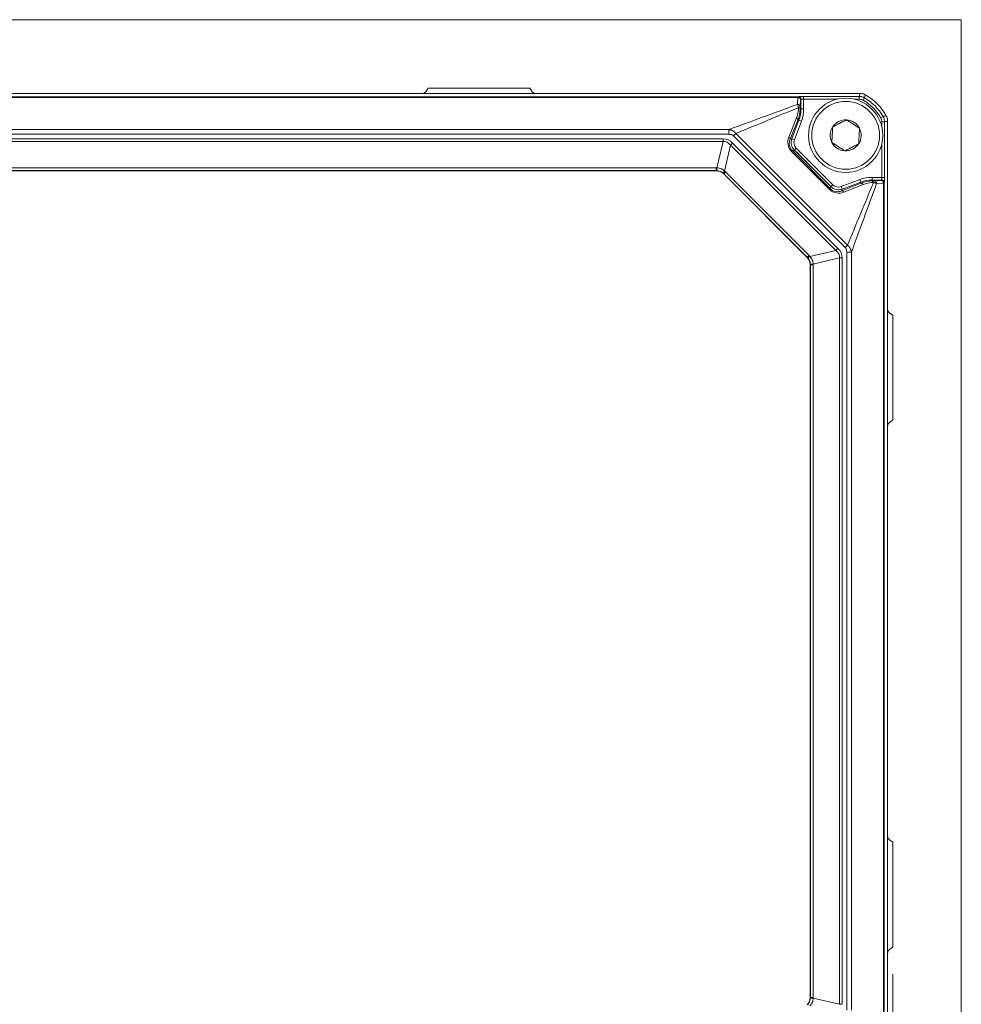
# Model space of a CAD drawing. Header units: millimetres. Extents: x 4 to 836, y 5 to 589.
# Tile 15 of 153: x 314 to 402, y 267 to 358. Entities that reach past the tile are written whole.
import ezdxf

# ---------------------------------------------------------------- set-up
doc = ezdxf.new("R2010")
doc.units = ezdxf.units.MM
doc.layers.add('1', color=7, linetype='Continuous', true_color=0xffffff)
doc.styles.add('ideas_simplex', font='simplex.shx')
doc.dimstyles.get("Standard").update_dxf_attribs({"dimtxt": 0.18, "dimasz": 0.18, "dimexe": 0.18, "dimexo": 0.0625, "dimgap": 0.09, "dimtad": 0, "dimtih": 1, "dimtoh": 1, "dimdec": 4, "dimzin": 0, "dimdsep": 46, "dimtxsty": 'Standard', "dimcen": 0.09, "dimadec": 0, "dimazin": 0, "dimtfac": 1, "dimtdec": 4, "dimtofl": 0, "dimtmove": 0, "dimatfit": 3, "dimfxl": 1, "dimtolj": 1, "dimtzin": 0, "dimarcsym": 0})

# ---------------------------------------------------------------- blocks, each defined once
blk = doc.blocks.new('_U10')
at = {"layer": '1', "color": 152, "lineweight": 13}
for p, q in [((269.602102, 269.548683), (269.602102, 206.051587)), ((395.602102, 269.548683), (395.602102, 206.051587))]:
    blk.add_line(p, q, dxfattribs=at)
at = {"layer": '1', "color": 87, "lineweight": 25}
for p, q in [((326.999602, 215.176587), (325.499602, 215.176587)), ((325.499602, 215.176587), (325.499602, 209.551587)), ((339.704602, 215.176587), (338.204602, 215.176587)), ((339.704602, 209.551587), (339.704602, 215.176587)), ((325.499602, 209.551587), (326.999602, 209.551587)), ((338.204602, 209.551587), (339.704602, 209.551587))]:
    blk.add_line(p, q, dxfattribs=at)
at = {"layer": '1', "color": 27, "lineweight": 13}
blk.add_line((269.602102, 208.051587), (395.602102, 208.051587), dxfattribs=at)
at = {"layer": '1', "color": 27, "lineweight": 18}
for points in [[(269.602102, 208.051587), (272.6021, 208.580568), (272.602104, 207.522606)], [(395.602102, 208.051587), (392.602104, 207.522606), (392.6021, 208.580568)]]:
    blk.add_solid(points, dxfattribs=at)
at = {"layer": '1', "color": 87, "linetype": 'Continuous', "lineweight": 25, "char_height": 3, "attachment_point": 7, "line_spacing_factor": 1.204819, "style": 'ideas_simplex'}
for s, insert in [('\\W1.0535;126', (328.456102, 217.311587)), ('\\W1.2097;4.96', (326.971102, 209.999087))]:
    blk.add_mtext(s, dxfattribs=dict(at, insert=insert))

msp = doc.modelspace()

# ---------------------------------------------------------------- linework, layer by layer
at = {"layer": '1', "color": 251, "linetype": 'Continuous', "lineweight": 18}
for q in [(263.246, 358.294), (401.958, 230.137)]:
    msp.add_line((401.958, 358.294), q, dxfattribs=at)
at = {"layer": '1', "color": 143, "linetype": 'Continuous', "lineweight": 18}
for p, q in [((352.227, 351.69), (352.373, 351.942)), ((352.373, 351.942), (361.831, 351.942)), ((361.977, 351.69), (361.831, 351.942)), ((272.665, 351.442), (392.539, 351.442)), ((395.102, 348.878), (395.102, 348.879)), ((395.102, 348.878), (395.102, 254.005)), ((379.148, 344.242), (286.056, 344.242)), ((387.609, 336.194), (379.855, 343.949)), ((387.902, 267.396), (387.902, 335.488)), ((395.602, 330.835), (395.351, 330.98)), ((395.602, 321.049), (395.602, 330.835)), ((395.351, 320.903), (395.602, 321.049)), ((395.351, 281.98), (395.602, 281.835)), ((395.602, 281.835), (395.602, 272.049)), ((395.602, 272.049), (395.351, 271.903))]:
    msp.add_line(p, q, dxfattribs=at)
at = {"layer": '1', "color": 143, "linetype": 'Continuous', "lineweight": 13}
for p, q in [((278.435, 351.114), (386.769, 351.114)), ((386.765, 351.059), (278.439, 351.059)), ((386.721, 350.416), (386.765, 351.059)), ((386.769, 351.114), (386.791, 351.136)), ((387.015, 350.837), (386.971, 350.193)), ((387.041, 350.887), (387.019, 350.864)), ((387.041, 349.995), (387.041, 350.887)), ((387.291, 351.153), (387.291, 350.903)), ((387.291, 351.153), (392.463, 351.153)), ((390.427, 350.903), (387.291, 350.903)), ((387.291, 350.903), (387.291, 349.995)), ((392.463, 350.903), (391.977, 350.903)), ((392.463, 351.153), (392.463, 350.903)), ((392.964, 351.019), (392.839, 350.802)), ((386.822, 350.117), (386.823, 350.133)), ((386.965, 350.025), (386.965, 350.009)), ((386.965, 350.009), (387.041, 349.995)), ((387.291, 349.995), (387.041, 349.995)), ((385.91, 347.379), (386.626, 349.157)), ((386.752, 348.962), (386.036, 347.183)), ((386.206, 347.22), (386.851, 348.944)), ((387.085, 348.857), (386.44, 347.133)), ((386.851, 348.944), (386.752, 348.962)), ((386.851, 348.944), (387.085, 348.857)), ((394.679, 349.303), (394.463, 349.178)), ((394.564, 348.802), (394.814, 348.802)), ((394.564, 348.317), (394.564, 348.802)), ((394.814, 348.802), (394.814, 343.631)), ((284.86, 348.081), (380.344, 348.081)), ((380.344, 348.081), (380.344, 347.636)), ((380.344, 347.636), (284.86, 347.636)), ((285.406, 347.216), (379.798, 347.216)), ((379.798, 346.982), (285.406, 346.982)), ((379.233, 344.522), (379.798, 346.982)), ((379.798, 347.216), (379.798, 346.982)), ((380.994, 347.713), (380.779, 347.497)), ((391.158, 337.118), (380.779, 347.497)), ((380.994, 347.713), (391.373, 337.333)), ((386.036, 347.183), (386.206, 347.22)), ((386.206, 347.22), (386.44, 347.133)), ((380.504, 346.64), (379.946, 344.215)), ((380.688, 346.825), (380.504, 346.64)), ((390.301, 336.843), (380.504, 346.64)), ((380.688, 346.825), (390.485, 337.028)), ((386.242, 346.121), (386.173, 346.052)), ((386.435, 346.163), (386.242, 346.121)), ((386.242, 346.121), (389.782, 342.582)), ((386.435, 346.163), (386.612, 346.34)), ((389.824, 342.775), (386.435, 346.163)), ((386.612, 346.34), (390, 342.951)), ((394.564, 343.631), (394.564, 346.766)), ((389.713, 342.513), (386.173, 346.052)), ((286.049, 344.524), (379.156, 344.524)), ((379.156, 344.259), (286.049, 344.259)), ((379.148, 344.242), (379.156, 344.259)), ((379.156, 344.524), (379.156, 344.259)), ((379.862, 343.967), (379.855, 343.949)), ((380.031, 344.136), (379.862, 343.967)), ((387.628, 336.202), (379.862, 343.967)), ((380.031, 344.136), (387.797, 336.371)), ((390.793, 342.779), (392.517, 343.425)), ((392.605, 343.191), (392.517, 343.425)), ((393.656, 343.631), (394.564, 343.631)), ((393.656, 343.381), (393.656, 343.631)), ((394.547, 343.381), (393.656, 343.381)), ((393.656, 343.381), (393.67, 343.304)), ((393.854, 343.311), (394.497, 343.355)), ((394.524, 343.358), (394.547, 343.381)), ((394.564, 343.631), (394.814, 343.631)), ((389.782, 342.582), (389.713, 342.513)), ((389.782, 342.582), (389.824, 342.775)), ((389.824, 342.775), (390, 342.951)), ((390.881, 342.545), (390.793, 342.779)), ((390.844, 342.376), (392.623, 343.092)), ((390.881, 342.545), (390.844, 342.376)), ((392.605, 343.191), (390.881, 342.545)), ((392.818, 342.966), (391.039, 342.249)), ((392.623, 343.092), (392.605, 343.191)), ((393.67, 343.304), (393.685, 343.304)), ((393.793, 343.162), (393.777, 343.162)), ((394.72, 343.105), (394.076, 343.061)), ((394.72, 259.779), (394.72, 343.105)), ((394.797, 343.131), (394.774, 343.108)), ((394.774, 343.108), (394.774, 259.775)), ((390.485, 337.028), (390.301, 336.843)), ((391.373, 337.333), (391.158, 337.118)), ((387.609, 336.194), (387.628, 336.202)), ((387.797, 336.371), (387.628, 336.202)), ((387.876, 336.286), (390.301, 336.843)), ((390.642, 336.138), (388.183, 335.573)), ((390.877, 336.138), (390.642, 336.138)), ((390.642, 266.745), (390.642, 336.138)), ((390.877, 336.138), (390.877, 266.745)), ((391.741, 336.684), (391.296, 336.684)), ((391.296, 266.2), (391.296, 336.684)), ((391.741, 336.684), (391.741, 266.2)), ((387.92, 335.495), (387.902, 335.488)), ((388.185, 335.495), (387.92, 335.495)), ((387.92, 267.388), (387.92, 335.495)), ((388.185, 335.495), (388.185, 267.388)), ((387.902, 267.396), (387.92, 267.388)), ((388.185, 267.388), (387.92, 267.388)), ((388.183, 267.311), (390.642, 266.745)), ((390.877, 266.745), (390.642, 266.745))]:
    msp.add_line(p, q, dxfattribs=at)
at = {"layer": '1', "color": 252, "linetype": 'Continuous', "lineweight": 18}
msp.add_circle((391.202, 347.542), 3.45, dxfattribs=at)
at = {"layer": '1', "color": 252, "linetype": 'Continuous', "lineweight": 13}
msp.add_circle((391.202, 347.542), 3.15, dxfattribs=at)
at = {"layer": '1', "color": 143, "linetype": 'Continuous', "lineweight": 13}
for radius in [4.462, 4.712]:
    msp.add_arc((390.602, 346.942), radius, 30.08196, 59.91804, dxfattribs=at)
at = {"layer": '1', "color": 143, "linetype": 'Continuous', "lineweight": 18}
msp.add_arc((390.602, 346.942), 5, 28.95277, 61.04723, dxfattribs=at)
at = {"layer": '1', "color": 252, "linetype": 'Continuous', "lineweight": 18}
for start, end in [(86.84238, 146.84238), (26.84238, 86.84238), (146.84238, 206.84238), (326.84238, 26.84238), (206.84238, 266.84238), (266.84238, 326.84238)]:
    msp.add_arc((391.202, 347.542), 1.443, start, end, dxfattribs=at)
at = {"layer": '1', "color": 143, "linetype": 'Continuous', "lineweight": 18}
for centre, major_axis, ratio, start_param, end_param in [((351.794, 351.943), (0.275, -0.42), 0.995307, 5.704977, 6.74596), ((362.41, 351.943), (0.275, 0.42), 0.995307, 2.678818, 3.719801), ((379.148, 343.241), (0.383, 0.925), 0.999286, 5.890739, 6.675632), ((386.901, 335.487), (0.925, 0.383), 0.999286, 5.890739, 6.675632), ((395.604, 331.413), (-0.449, -0.225), 0.995894, 5.821086, 6.863088), ((395.604, 320.47), (0.449, -0.225), 0.995894, 2.56169, 3.603692), ((395.604, 282.413), (0.449, 0.225), 0.995894, 2.679493, 3.721496), ((395.604, 271.47), (-0.449, 0.225), 0.995894, 5.703282, 6.745285), ((386.901, 267.396), (0.925, -0.383), 0.999286, 5.890739, 6.675632)]:
    msp.add_ellipse(centre, major_axis=major_axis, ratio=ratio, start_param=start_param, end_param=end_param, dxfattribs=at)
at = {"layer": '1', "color": 143, "linetype": 'Continuous', "lineweight": 13}
for centre, major_axis, ratio, start_param, end_param in [((386.769, 350.614), (0, -0.5), 0.01746, 3.176499, 3.614008), ((386.765, 350.837), (-0.249, 0.017), 0.890041, 3.218222, 4.773137), ((386.769, 350.864), (-0.177, 0.177), 0.998783, 3.9276, 5.497178), ((387.291, 351.136), (0.5, 0), 0.034921, 1.570796, 3.106686), ((386.791, 350.887), (-0.177, 0.177), 0.998783, 3.9276, 5.497178), ((387.019, 350.614), (0, -0.25), 0.034921, 3.176499, 3.614008), ((387.291, 350.886), (0.25, 0), 0.069842, 1.570796, 3.106686), ((384.018, 350.127), (2.695, 0.799), 0.972581, 5.625761, 5.983638), ((386.721, 350.193), (0.249, -0.017), 0.890041, 0.076629, 1.631544), ((383.91, 350.019), (2.934, 0.874), 0.974849, 5.625399, 5.983276), ((386.715, 350.009), (-0.25, 0.005), 0.483905, 3.181483, 4.276665), ((386.715, 350.025), (0.25, -0.005), 0.483905, 0.03989, 1.135072), ((384.039, 349.996), (2.954, -0.535), 0.999266, 6.104247, 6.462124), ((384.039, 349.996), (-3.2, 0.579), 0.999371, 2.962654, 3.320531), ((386.518, 349.05), (-0.232, 0.093), 0.576727, 3.184326, 4.471521), ((378.844, 341.89), (-1.217, -5.297), 0.459968, 2.861136, 3.246918), ((378.844, 341.89), (1.166, 5.073), 0.384233, 6.002729, 6.38851), ((387.098, 346.945), (1.138, 0.604), 0.967518, 2.28715, 3.429862), ((386.991, 346.837), (0.919, 0.485), 0.959533, 2.287432, 3.430144), ((385.802, 347.271), (-0.232, 0.093), 0.576727, 3.184326, 4.471521), ((387.143, 346.87), (0.978, 0.212), 0.999569, 2.570237, 3.712949), ((387.143, 346.87), (0.734, 0.159), 0.999139, 2.570237, 3.712949), ((379.143, 342.995), (0.311, 1.499), 0.979278, 0.148941, 0.200741), ((379.143, 343.23), (0.213, 1.009), 0.968913, 0.150047, 0.201847), ((379.233, 344.757), (0.026, 0.499), 0.028055, 3.177215, 4.224581), ((380.131, 344.399), (0.325, 0.38), 0.048236, 2.117511, 3.105632), ((379.142, 343.226), (0.566, 0.867), 0.964505, 6.082863, 6.160178), ((378.957, 343.042), (0.843, 1.283), 0.976273, 6.083572, 6.160887), ((393.656, 340.379), (0.579, -3.2), 0.999371, 2.962654, 3.320531), ((393.656, 340.379), (0.535, -2.954), 0.999266, 2.962654, 3.320531), ((393.854, 343.061), (0.017, -0.249), 0.890041, 1.510048, 3.064963), ((394.275, 343.358), (0.25, 0), 0.034921, 5.81077, 6.248279), ((394.497, 343.105), (-0.017, 0.249), 0.890041, 4.651641, 6.206556), ((394.524, 343.108), (-0.177, 0.177), 0.998783, 3.9276, 5.497178), ((394.546, 343.631), (0, -0.25), 0.069842, 0.034907, 1.570796), ((394.547, 343.131), (-0.177, 0.177), 0.998783, 3.9276, 5.497178), ((394.796, 343.631), (0, -0.5), 0.034921, 0.034907, 1.570796), ((390.605, 343.438), (0.604, 1.138), 0.967518, 2.853323, 3.996035), ((390.498, 343.33), (0.485, 0.919), 0.959533, 2.853041, 3.995753), ((390.531, 343.482), (0.212, 0.978), 0.999569, 2.570237, 3.712949), ((390.531, 343.482), (0.159, 0.734), 0.999139, 2.570237, 3.712949), ((390.931, 342.142), (-0.093, 0.232), 0.576727, 4.953257, 6.240452), ((393.68, 340.25), (0.874, 2.934), 0.974849, 0.29991, 0.657787), ((392.71, 342.858), (-0.093, 0.232), 0.576727, 4.953257, 6.240452), ((393.787, 340.357), (0.799, 2.695), 0.972581, 0.299547, 0.657424), ((393.67, 343.054), (-0.005, 0.25), 0.483905, 5.148113, 6.243295), ((393.685, 343.054), (0.005, -0.25), 0.483905, 2.006521, 3.101702), ((394.275, 343.109), (0.5, 0), 0.01746, 5.81077, 6.248279), ((385.55, 335.183), (-5.297, -1.217), 0.459968, 3.036268, 3.422049), ((386.887, 335.481), (0.867, 0.566), 0.964505, 0.123007, 0.200322), ((388.06, 336.47), (0.38, 0.325), 0.048236, 3.177553, 4.165674), ((386.702, 335.297), (1.283, 0.843), 0.976273, 0.122299, 0.199614), ((385.55, 335.183), (5.073, 1.166), 0.384233, 6.17786, 6.563642), ((388.418, 335.573), (0.499, 0.026), 0.028055, 2.058604, 3.10597), ((386.89, 335.483), (1.009, 0.213), 0.968913, 6.081337, 6.133137), ((386.656, 335.483), (1.499, 0.311), 0.979278, 6.082444, 6.134244), ((386.89, 267.401), (1.009, -0.213), 0.968913, 0.150048, 0.201848), ((388.418, 267.311), (0.499, -0.026), 0.028055, 3.177215, 4.224581), ((386.656, 267.401), (1.499, -0.311), 0.979278, 0.14894, 0.20074)]:
    msp.add_ellipse(centre, major_axis=major_axis, ratio=ratio, start_param=start_param, end_param=end_param, dxfattribs=at)
for points in [[(392.463, 351.153), (392.489, 351.249), (392.514, 351.345), (392.539, 351.442)], [(393.023, 351.317), (393.003, 351.218), (392.984, 351.118), (392.964, 351.019)], [(380.344, 348.081), (382.47, 348.859), (384.595, 349.637), (386.721, 350.416)], [(386.823, 350.133), (384.88, 349.326), (382.937, 348.519), (380.994, 347.713)], [(394.679, 349.303), (394.779, 349.323), (394.878, 349.343), (394.977, 349.362)], [(395.102, 348.878), (395.006, 348.853), (394.91, 348.828), (394.814, 348.802)], [(391.373, 337.333), (392.18, 339.276), (392.986, 341.219), (393.793, 343.162)], [(394.076, 343.061), (393.298, 340.935), (392.52, 338.809), (391.741, 336.684)]]:
    msp.add_open_spline(points, degree=3, dxfattribs=at)
for points, knots in [([(392.463, 351.153), (392.507, 351.153), (392.55, 351.15), (392.615, 351.142), (392.637, 351.138), (392.68, 351.13), (392.701, 351.125), (392.764, 351.108), (392.806, 351.094), (392.887, 351.06), (392.926, 351.041), (392.964, 351.019)], [0, 0, 0, 0, 0.25, 0.25, 0.375, 0.375, 0.5, 0.5, 0.75, 0.75, 1, 1, 1, 1]), ([(392.839, 350.802), (392.81, 350.819), (392.781, 350.833), (392.72, 350.859), (392.689, 350.869), (392.626, 350.886), (392.593, 350.893), (392.528, 350.901), (392.496, 350.903), (392.463, 350.903)], [0, 0, 0, 0, 0.25, 0.25, 0.5, 0.5, 0.75, 0.75, 1, 1, 1, 1]), ([(386.823, 350.133), (386.821, 350.14), (386.819, 350.148), (386.815, 350.163), (386.809, 350.185), (386.803, 350.207), (386.791, 350.248), (386.783, 350.274), (386.765, 350.323), (386.757, 350.344), (386.743, 350.374), (386.739, 350.383), (386.732, 350.396), (386.73, 350.4), (386.726, 350.408), (386.723, 350.412), (386.721, 350.416)], [0, 0, 0, 0, 0.0625, 0.0625, 0.125, 0.25, 0.25, 0.5, 0.5, 0.75, 0.75, 0.875, 0.875, 0.9375, 0.9375, 1, 1, 1, 1]), ([(386.971, 350.193), (386.97, 350.184), (386.97, 350.173), (386.969, 350.149), (386.968, 350.136), (386.967, 350.108), (386.966, 350.093), (386.966, 350.06), (386.965, 350.043), (386.965, 350.025)], [0, 0, 0, 0, 0.25, 0.25, 0.5, 0.5, 0.75, 0.75, 1, 1, 1, 1]), ([(394.564, 348.802), (394.564, 348.835), (394.562, 348.868), (394.553, 348.933), (394.547, 348.965), (394.53, 349.028), (394.519, 349.06), (394.494, 349.12), (394.479, 349.15), (394.463, 349.178)], [0, 0, 0, 0, 0.25, 0.25, 0.5, 0.5, 0.75, 0.75, 1, 1, 1, 1]), ([(394.679, 349.303), (394.701, 349.265), (394.72, 349.226), (394.754, 349.145), (394.768, 349.104), (394.791, 349.02), (394.799, 348.977), (394.808, 348.912), (394.81, 348.89), (394.813, 348.846), (394.814, 348.824), (394.814, 348.802)], [0, 0, 0, 0, 0.25, 0.25, 0.5, 0.5, 0.75, 0.75, 0.875, 0.875, 1, 1, 1, 1]), ([(380.344, 348.081), (380.352, 348.08), (380.36, 348.078), (380.375, 348.076), (380.398, 348.071), (380.452, 348.059), (380.497, 348.046), (380.542, 348.031), (380.557, 348.026), (380.587, 348.014), (380.631, 347.996), (380.673, 347.976), (380.756, 347.93), (380.809, 347.895), (380.871, 347.843), (380.883, 347.832), (380.907, 347.81), (380.93, 347.787), (380.957, 347.757), (380.976, 347.735), (380.984, 347.726), (380.989, 347.719), (380.991, 347.716), (380.994, 347.713)], [0, 0, 0, 0, 0.03125, 0.03125, 0.0625, 0.125, 0.25, 0.25, 0.3125, 0.3125, 0.375, 0.5, 0.5, 0.75, 0.75, 0.8125, 0.8125, 0.875, 0.9375, 0.96875, 0.984375, 0.984375, 1, 1, 1, 1]), ([(380.779, 347.497), (380.765, 347.511), (380.749, 347.524), (380.718, 347.547), (380.701, 347.557), (380.649, 347.584), (380.612, 347.597), (380.557, 347.612), (380.538, 347.617), (380.5, 347.624), (380.48, 347.627), (380.422, 347.634), (380.383, 347.636), (380.344, 347.636)], [0, 0, 0, 0, 0.125, 0.125, 0.25, 0.25, 0.5, 0.5, 0.625, 0.625, 0.75, 0.75, 1, 1, 1, 1]), ([(379.806, 344.02), (379.764, 344.056), (379.72, 344.087), (379.65, 344.129), (379.626, 344.143), (379.577, 344.167), (379.552, 344.178), (379.475, 344.209), (379.371, 344.24), (379.262, 344.255), (379.207, 344.258)], [0, 0, 0, 0, 0.25, 0.25, 0.375, 0.375, 0.5, 0.5, 0.75, 1, 1, 1, 1]), ([(379.233, 344.522), (379.3, 344.521), (379.432, 344.505), (379.558, 344.464), (379.634, 344.431), (379.65, 344.424), (379.679, 344.409), (379.724, 344.386), (379.766, 344.36), (379.848, 344.304), (379.899, 344.262), (379.946, 344.215)], [0, 0, 0, 0, 0.25, 0.5, 0.5, 0.5625, 0.5625, 0.625, 0.75, 0.75, 1, 1, 1, 1]), ([(393.685, 343.304), (393.704, 343.305), (393.721, 343.305), (393.753, 343.306), (393.769, 343.306), (393.797, 343.308), (393.81, 343.308), (393.834, 343.309), (393.844, 343.31), (393.854, 343.311)], [0, 0, 0, 0, 0.25, 0.25, 0.5, 0.5, 0.75, 0.75, 1, 1, 1, 1]), ([(394.076, 343.061), (394.074, 343.062), (394.072, 343.063), (394.069, 343.065), (394.063, 343.069), (394.048, 343.076), (394.025, 343.087), (394.004, 343.096), (393.982, 343.105), (393.971, 343.109), (393.935, 343.122), (393.909, 343.131), (393.867, 343.143), (393.853, 343.147), (393.831, 343.153), (393.82, 343.156), (393.808, 343.158), (393.801, 343.16), (393.797, 343.161), (393.793, 343.162)], [0, 0, 0, 0, 0.03125, 0.03125, 0.0625, 0.125, 0.25, 0.375, 0.375, 0.5, 0.5, 0.75, 0.75, 0.875, 0.875, 0.9375, 0.96875, 0.96875, 1, 1, 1, 1]), ([(391.296, 336.684), (391.296, 336.723), (391.294, 336.762), (391.287, 336.82), (391.284, 336.839), (391.277, 336.877), (391.273, 336.896), (391.257, 336.952), (391.244, 336.989), (391.217, 337.041), (391.207, 337.057), (391.184, 337.089), (391.172, 337.104), (391.158, 337.118)], [0, 0, 0, 0, 0.25, 0.25, 0.375, 0.375, 0.5, 0.5, 0.75, 0.75, 0.875, 0.875, 1, 1, 1, 1]), ([(391.373, 337.333), (391.376, 337.331), (391.38, 337.328), (391.386, 337.323), (391.396, 337.315), (391.417, 337.297), (391.459, 337.259), (391.492, 337.223), (391.523, 337.186), (391.534, 337.173), (391.553, 337.148), (391.581, 337.109), (391.622, 337.041), (391.65, 336.984), (391.669, 336.94), (391.675, 336.926), (391.686, 336.896), (391.702, 336.851), (391.715, 336.806), (391.727, 336.761), (391.732, 336.738), (391.736, 336.714), (391.739, 336.699), (391.74, 336.691), (391.741, 336.684)], [0, 0, 0, 0, 0.015625, 0.015625, 0.03125, 0.0625, 0.125, 0.25, 0.25, 0.3125, 0.3125, 0.375, 0.5, 0.625, 0.625, 0.6875, 0.6875, 0.75, 0.875, 0.875, 0.9375, 0.96875, 0.96875, 1, 1, 1, 1]), ([(387.919, 335.547), (387.916, 335.602), (387.908, 335.656), (387.891, 335.736), (387.884, 335.762), (387.872, 335.801), (387.868, 335.814), (387.858, 335.84), (387.854, 335.853), (387.828, 335.917), (387.804, 335.966), (387.748, 336.059), (387.716, 336.103), (387.68, 336.145)], [0, 0, 0, 0, 0.25, 0.25, 0.375, 0.375, 0.4375, 0.4375, 0.5, 0.5, 0.75, 0.75, 1, 1, 1, 1]), ([(387.876, 336.286), (387.923, 336.238), (387.965, 336.187), (388.039, 336.078), (388.071, 336.021), (388.105, 335.944), (388.111, 335.928), (388.123, 335.897), (388.139, 335.85), (388.152, 335.802), (388.173, 335.706), (388.181, 335.64), (388.183, 335.573)], [0, 0, 0, 0, 0.25, 0.25, 0.5, 0.5, 0.5625, 0.5625, 0.625, 0.75, 0.75, 1, 1, 1, 1]), ([(387.68, 266.738), (387.716, 266.78), (387.748, 266.824), (387.79, 266.894), (387.803, 266.918), (387.827, 266.967), (387.838, 266.992), (387.869, 267.069), (387.901, 267.173), (387.916, 267.281), (387.919, 267.336)], [0, 0, 0, 0, 0.25, 0.25, 0.375, 0.375, 0.5, 0.5, 0.75, 1, 1, 1, 1]), ([(388.183, 267.311), (388.181, 267.243), (388.166, 267.112), (388.125, 266.986), (388.092, 266.909), (388.085, 266.894), (388.07, 266.864), (388.047, 266.82), (388.021, 266.778), (387.965, 266.696), (387.923, 266.645), (387.876, 266.597)], [0, 0, 0, 0, 0.25, 0.5, 0.5, 0.5625, 0.5625, 0.625, 0.75, 0.75, 1, 1, 1, 1])]:
    msp.add_open_spline(points, degree=3, knots=knots, dxfattribs=at)
at = {"layer": '1', "color": 143, "linetype": 'Continuous', "lineweight": 18}
for points in [[(392.539, 351.442), (392.581, 351.442), (392.665, 351.436), (392.747, 351.421), (392.808, 351.405), (392.828, 351.399), (392.868, 351.386), (392.888, 351.379), (392.947, 351.355), (392.985, 351.337), (393.023, 351.317)], [(394.977, 349.362), (394.998, 349.325), (395.034, 349.249), (395.06, 349.17), (395.075, 349.109), (395.08, 349.088), (395.088, 349.047), (395.091, 349.026), (395.099, 348.963), (395.102, 348.921), (395.102, 348.878)]]:
    msp.add_open_spline(points, degree=3, knots=[0, 0, 0, 0, 0.25, 0.5, 0.5, 0.625, 0.625, 0.75, 0.75, 1, 1, 1, 1], dxfattribs=at)
at = {"layer": '1', "color": 252, "linetype": 'Continuous', "lineweight": 18}
for points, knots in [([(391.282, 348.983), (391.231, 348.957), (391.18, 348.932), (391.077, 348.879), (391.025, 348.853), (390.918, 348.799), (390.864, 348.771), (390.781, 348.729), (390.753, 348.715), (390.711, 348.694), (390.696, 348.687), (390.668, 348.672), (390.654, 348.665), (390.584, 348.63), (390.528, 348.601), (390.417, 348.545), (390.363, 348.518), (390.281, 348.476), (390.254, 348.463), (390.201, 348.436), (390.174, 348.422), (390.096, 348.383), (390.044, 348.357), (389.994, 348.331)], [0, 0, 0, 0, 0.125, 0.125, 0.25, 0.25, 0.375, 0.375, 0.4375, 0.4375, 0.46875, 0.46875, 0.5, 0.5, 0.625, 0.625, 0.75, 0.75, 0.8125, 0.8125, 0.875, 0.875, 1, 1, 1, 1]), ([(392.49, 348.193), (392.443, 348.224), (392.395, 348.255), (392.322, 348.303), (392.297, 348.319), (392.247, 348.352), (392.222, 348.368), (392.146, 348.418), (392.095, 348.451), (392.017, 348.502), (391.978, 348.528), (391.939, 348.553), (391.912, 348.571), (391.899, 348.579), (391.832, 348.623), (391.78, 348.657), (391.676, 348.725), (391.625, 348.758), (391.549, 348.808), (391.524, 348.824), (391.474, 348.857), (391.449, 348.873), (391.376, 348.921), (391.328, 348.952), (391.282, 348.983)], [0, 0, 0, 0, 0.125, 0.125, 0.1875, 0.1875, 0.25, 0.25, 0.375, 0.375, 0.4375, 0.46875, 0.46875, 0.5, 0.5, 0.625, 0.625, 0.75, 0.75, 0.8125, 0.8125, 0.875, 0.875, 1, 1, 1, 1]), ([(389.994, 348.331), (389.991, 348.275), (389.988, 348.218), (389.981, 348.102), (389.978, 348.044), (389.971, 347.924), (389.968, 347.864), (389.963, 347.771), (389.961, 347.74), (389.959, 347.692), (389.958, 347.676), (389.956, 347.645), (389.955, 347.629), (389.951, 347.55), (389.947, 347.488), (389.94, 347.364), (389.937, 347.303), (389.932, 347.211), (389.93, 347.181), (389.927, 347.121), (389.925, 347.092), (389.921, 347.004), (389.917, 346.946), (389.914, 346.89)], [0, 0, 0, 0, 0.125, 0.125, 0.25, 0.25, 0.375, 0.375, 0.4375, 0.4375, 0.46875, 0.46875, 0.5, 0.5, 0.625, 0.625, 0.75, 0.75, 0.8125, 0.8125, 0.875, 0.875, 1, 1, 1, 1]), ([(392.41, 346.752), (392.414, 346.808), (392.417, 346.865), (392.423, 346.981), (392.426, 347.04), (392.433, 347.159), (392.436, 347.219), (392.441, 347.312), (392.443, 347.344), (392.446, 347.391), (392.447, 347.407), (392.448, 347.439), (392.449, 347.454), (392.454, 347.533), (392.457, 347.595), (392.464, 347.719), (392.467, 347.781), (392.472, 347.872), (392.474, 347.902), (392.477, 347.962), (392.479, 347.991), (392.484, 348.079), (392.487, 348.137), (392.49, 348.193)], [0, 0, 0, 0, 0.125, 0.125, 0.25, 0.25, 0.375, 0.375, 0.4375, 0.4375, 0.46875, 0.46875, 0.5, 0.5, 0.625, 0.625, 0.75, 0.75, 0.8125, 0.8125, 0.875, 0.875, 1, 1, 1, 1]), ([(389.914, 346.89), (389.961, 346.859), (390.009, 346.828), (390.082, 346.78), (390.107, 346.764), (390.157, 346.731), (390.182, 346.715), (390.258, 346.665), (390.309, 346.632), (390.413, 346.564), (390.465, 346.53), (390.532, 346.487), (390.545, 346.478), (390.571, 346.461), (390.611, 346.435), (390.65, 346.409), (390.728, 346.358), (390.779, 346.325), (390.855, 346.275), (390.88, 346.259), (390.93, 346.226), (390.954, 346.21), (391.028, 346.162), (391.076, 346.131), (391.123, 346.1)], [0, 0, 0, 0, 0.125, 0.125, 0.1875, 0.1875, 0.25, 0.25, 0.375, 0.375, 0.5, 0.5, 0.53125, 0.53125, 0.5625, 0.625, 0.625, 0.75, 0.75, 0.8125, 0.8125, 0.875, 0.875, 1, 1, 1, 1]), ([(391.123, 346.1), (391.173, 346.126), (391.224, 346.152), (391.327, 346.204), (391.379, 346.23), (391.486, 346.284), (391.54, 346.312), (391.623, 346.354), (391.651, 346.368), (391.694, 346.389), (391.708, 346.397), (391.736, 346.411), (391.75, 346.418), (391.82, 346.454), (391.876, 346.482), (391.987, 346.538), (392.042, 346.565), (392.123, 346.607), (392.15, 346.62), (392.204, 346.647), (392.23, 346.661), (392.308, 346.701), (392.36, 346.727), (392.41, 346.752)], [0, 0, 0, 0, 0.125, 0.125, 0.25, 0.25, 0.375, 0.375, 0.4375, 0.4375, 0.46875, 0.46875, 0.5, 0.5, 0.625, 0.625, 0.75, 0.75, 0.8125, 0.8125, 0.875, 0.875, 1, 1, 1, 1])]:
    msp.add_open_spline(points, degree=3, knots=knots, dxfattribs=at)

# ---------------------------------------------------------------- dimensions: what is measured, and where the dimension line sits
at = {"layer": '1', "color": 87, "linetype": 'Continuous', "lineweight": 25}
dim = msp.add_linear_dim(base=(269.602, 208.052), p1=(395.602, 274.33), p2=(269.602, 272.049), text='<>\\P[\\C87;\\H3.00;\\Fsimplex.shx;4.96\\Fsimplex.shx;\\H3.00;\\C87; ]', dimstyle='Standard', override={"dimtxt": 3, "dimasz": 3, "dimexe": 2, "dimexo": 2.5, "dimgap": 1.5, "dimtad": 1, "dimtih": 0, "dimtoh": 0, "dimdec": 2, "dimlfac": 1, "dimzin": 8, "dimdsep": 44, "dimlunit": 2, "dimtxsty": 'ideas_simplex', "dimsah": 1, "dimse1": 0, "dimse2": 0, "dimsd1": 0, "dimsd2": 0, "dimclrd": 27, "dimclre": 152, "dimclrt": 87, "dimtol": 0, "dimtm": -0.1, "dimtfac": 0.5, "dimtdec": 2, "dimtofl": 1, "dimtmove": 0, "dimtzin": 8, "dimlwd": 13, "dimlwe": 13}, dxfattribs=at)
dim.commit()
dim.dimension.update_dxf_attribs({"geometry": '_U10', "text_midpoint": (332.602, 208.052), "dimtype": 160})

doc.saveas('drawing.dxf')
